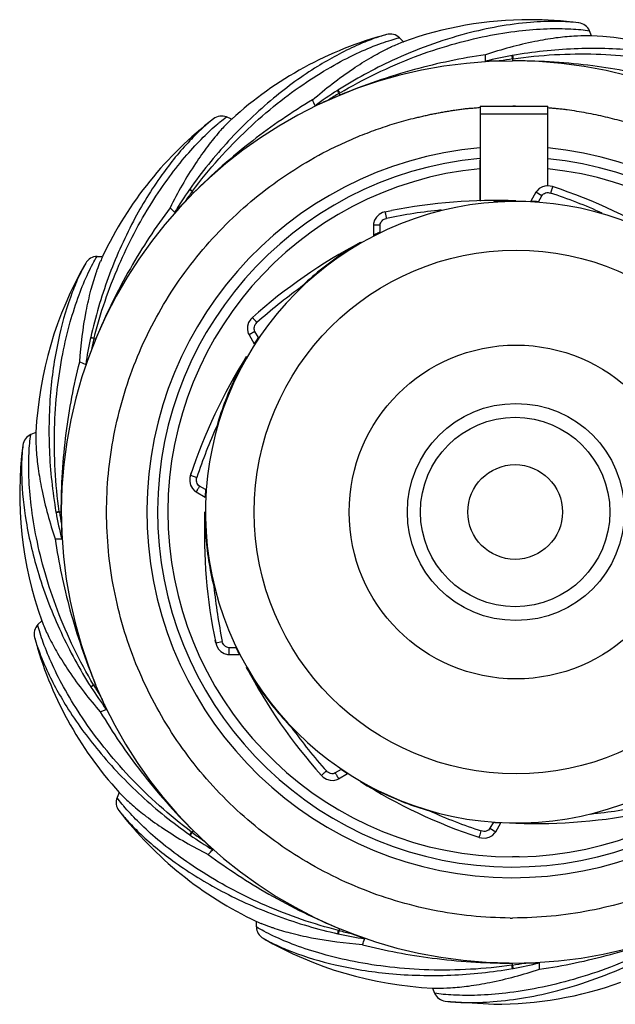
# Model space of a CAD drawing. Header units: millimetres. Extents: x 790 to 862.8, y -95 to -22.2.
# Tile 1 of 2: x 790 to 834, y -95 to -22.2. Entities that reach past the tile are written whole.
import ezdxf

# ---------------------------------------------------------------- set-up
doc = ezdxf.new("R2010")
doc.units = ezdxf.units.MM
doc.header["$LTSCALE"] = 30.734
doc.layers.get('0').update_dxf_attribs({"linetype": 'CONTINUOUS'})

msp = doc.modelspace()

# ---------------------------------------------------------------- linework, layer by layer
at = {"color": 7, "linetype": 'Continuous'}
for p, q in [((831.279, -22.452), (831.269, -22.451)), ((831.28, -22.452), (831.271, -22.451)), ((832.252, -23.422), (832.093, -23.04)), ((818.335, -23.851), (818.043, -23.558)), ((826.405, -24.867), (826.369, -24.873)), ((826.447, -25.113), (826.411, -25.118)), ((826.411, -25.118), (826.411, -25.258)), ((813.489, -27.436), (813.458, -27.456)), ((813.622, -27.647), (813.591, -27.666)), ((813.591, -27.666), (813.645, -27.794)), ((824.011, -28.618), (829.011, -28.619)), ((805.641, -29.572), (805.259, -29.414)), ((824.012, -29.216), (824.009, -35.626)), ((829.012, -29.217), (824.012, -29.216)), ((829.01, -34.512), (829.012, -29.217)), ((823.998, -33.233), (823.98, -33.235)), ((824.004, -33.299), (823.987, -33.3)), ((802.539, -34.753), (802.518, -34.782)), ((802.721, -34.926), (802.82, -35.024)), ((802.743, -34.897), (802.722, -34.926)), ((828.135, -34.983), (827.753, -35.644)), ((827.762, -35.645), (827.753, -35.644)), ((827.762, -35.645), (827.753, -35.645)), ((828.569, -35.233), (828.135, -34.983)), ((828.312, -35.679), (828.569, -35.233)), ((816.974, -36.426), (817.447, -36.331)), ((816.973, -36.426), (816.974, -36.426)), ((816.62, -37.408), (816.118, -37.407)), ((816.118, -37.407), (816.118, -38.172)), ((816.62, -37.923), (816.62, -37.408)), ((816.12, -38.171), (816.118, -38.172)), ((816.123, -38.169), (816.12, -38.171)), ((815.157, -38.696), (815.157, -38.696)), ((795.69, -39.716), (796.104, -39.716)), ((807.172, -44.24), (807.257, -44.165)), ((795.222, -45.702), (795.214, -45.738)), ((795.466, -45.758), (795.457, -45.792)), ((795.457, -45.793), (795.586, -45.846)), ((807.358, -45.266), (806.924, -45.516)), ((806.924, -45.516), (807.306, -46.178)), ((807.616, -45.712), (807.358, -45.266)), ((806.736, -47.113), (806.736, -47.113)), ((794.405, -47.526), (794.849, -47.706)), ((791.174, -52.737), (790.792, -52.895)), ((802.592, -55.908), (802.644, -55.752)), ((802.594, -55.904), (803.07, -56.06)), ((802.644, -55.752), (802.65, -55.734)), ((803.713, -56.96), (803.267, -56.702)), ((803.016, -57.135), (803.678, -57.518)), ((792.659, -58.654), (792.653, -58.618)), ((792.905, -58.612), (792.9, -58.576)), ((792.905, -58.612), (793.044, -58.612)), ((803.651, -58.612), (803.651, -58.612)), ((792.595, -60.613), (793.075, -60.613)), ((791.602, -66.654), (791.31, -66.946)), ((804.422, -68.114), (804.421, -68.109)), ((804.46, -68.301), (804.422, -68.114)), ((804.459, -68.296), (804.95, -68.195)), ((805.44, -69.152), (806.205, -69.152)), ((805.957, -68.652), (805.442, -68.652)), ((806.729, -70.113), (806.729, -70.113)), ((795.222, -71.535), (795.242, -71.565)), ((795.434, -71.402), (795.452, -71.433)), ((795.452, -71.433), (795.581, -71.379)), ((795.931, -73.396), (796.375, -73.216)), ((813.747, -77.656), (813.3, -77.913)), ((812.185, -77.999), (812.165, -77.977)), ((812.274, -78.099), (812.185, -77.999)), ((813.549, -78.347), (814.211, -77.965)), ((814.202, -77.958), (814.21, -77.963)), ((814.21, -77.963), (814.211, -77.964)), ((815.146, -78.535), (815.146, -78.535)), ((797.324, -79.347), (797.165, -79.729)), ((802.712, -82.303), (802.81, -82.204)), ((824.994, -81.559), (824.737, -82.005)), ((824.737, -82.005), (825.168, -82.255)), ((825.168, -82.255), (825.551, -81.593)), ((802.539, -82.485), (802.568, -82.505)), ((802.683, -82.281), (802.712, -82.302)), ((823.938, -82.677), (823.908, -82.667)), ((823.937, -82.677), (823.914, -82.668)), ((826.418, -84.119), (826.403, -84.119)), ((826.891, -84.114), (826.42, -84.119)), ((807.467, -89.299), (807.467, -88.885)), ((813.579, -89.567), (813.632, -89.438)), ((813.488, -89.801), (813.523, -89.809)), ((813.544, -89.558), (813.579, -89.567)), ((826.363, -92.124), (826.399, -92.119)), ((826.399, -92.119), (826.399, -91.98)), ((826.404, -92.37), (826.44, -92.364)), ((820.489, -93.815), (820.647, -94.197)), ((821.432, -94.782), (825.018, -95.018))]:
    msp.add_line(p, q, dxfattribs=at)
for points in [[(829.367, -34.561), (829.192, -34.518), (828.899, -34.509), (828.623, -34.573), (828.384, -34.704), (828.199, -34.887), (828.135, -34.983)], [(816.973, -36.426), (816.801, -36.477), (816.543, -36.615), (816.337, -36.809), (816.195, -37.042), (816.126, -37.293), (816.118, -37.407)], [(807.172, -44.24), (807.05, -44.369), (806.896, -44.617), (806.814, -44.889), (806.808, -45.161), (806.873, -45.413), (806.924, -45.516)], [(802.592, -55.908), (802.551, -56.079), (802.542, -56.371), (802.607, -56.647), (802.737, -56.886), (802.92, -57.072), (803.016, -57.135)], [(804.46, -68.301), (804.51, -68.469), (804.648, -68.728), (804.842, -68.934), (805.075, -69.076), (805.326, -69.145), (805.44, -69.152)], [(812.274, -78.099), (812.402, -78.221), (812.65, -78.375), (812.922, -78.457), (813.194, -78.463), (813.446, -78.397), (813.549, -78.347)], [(823.938, -82.677), (824.112, -82.72), (824.404, -82.729), (824.68, -82.664), (824.919, -82.533), (825.105, -82.351), (825.168, -82.255)]]:
    msp.add_lwpolyline(points, dxfattribs=at)
for centre, radius in [((826.663, -58.619), 19.356), ((826.665, -58.619), 12.339), ((826.656, -58.619), 8.026), ((826.597, -58.619), 7), ((826.595, -58.619), 3.5)]:
    msp.add_circle(centre, radius, dxfattribs=at)
for centre, radius, start, end in [((827.7, -49.921), 27.701, 90.04739, 109.7594), ((827.698, -49.951), 27.731, 82.54583, 90.04273), ((824.27, -50.074), 27.701, 105.01608, 132.25957), ((830.927, -51.091), 27.701, 60.11525, 87.26804), ((832.427, -59.681), 35.331, 92.37069, 99.81317), ((826.384, -58.619), 33.339, 89.98922, 269.62231), ((832.411, -57.352), 35.398, 114.88542, 122.31416), ((733.165, -26.646), 91.255, 0.85248, 1.14861), ((831.067, -51.851), 27.384, 99.87861, 104.06909), ((830.377, -51.953), 27.126, 98.40532, 100.37485), ((826.406, -58.62), 33.359, 269.98922, 89.62232), ((826.378, -71.882), 46.625, 89.69769, 89.959), ((828.124, -50.582), 27.385, 122.37987, 126.57028), ((719.008, -68.522), 101.026, 23.28269, 23.55198), ((827.524, -50.941), 27.126, 120.90502, 122.87493), ((826.414, -58.619), 30.018, 89.624, 89.98918), ((821.16, -51.528), 27.701, 127.51612, 154.75955), ((831.518, -55.184), 35.457, 137.39754, 144.8146), ((826.409, -58.619), 27.039, 95.13413, 84.48227), ((826.413, -58.619), 26.25, 95.31109, 84.33323), ((826.423, -58.619), 25.5, 95.49781, 269.98917), ((826.423, -58.619), 25.5, 271.0504, 84.16493), ((824.918, -50.537), 27.386, 144.88078, 149.07113), ((824.501, -51.097), 27.127, 143.40611, 145.37175), ((816.84, -72.545), 39.996, 57.79325, 71.74756), ((826.676, -58.635), 22.972, 26.70665, 356.5431), ((825.118, -75.587), 39.999, 87.79322, 101.05665), ((826.653, -58.564), 22.946, 90.29371, 94.08091), ((827.271, -46.051), 10.417, 87.04469, 87.29972), ((826.436, -61.664), 26.053, 85.87199, 86.98122), ((816.83, -72.572), 39.526, 65.78534, 71.74549), ((706.729, -133.145), 135.334, 45.5946, 45.79676), ((825.123, -75.614), 39.526, 95.78544, 101.74556), ((833.786, -74.056), 39.966, 117.79364, 131.74776), ((805.083, -43.868), 9.892, 155.18375, 157.47932), ((826.685, -58.651), 23.045, 124.09497, 133.87373), ((818.843, -54.062), 27.701, 150.01607, 177.25948), ((829.855, -53.498), 35.499, 159.9052, 167.31444), ((833.826, -74.102), 39.526, 125.78551, 131.74566), ((697.059, -143.109), 147.99, 41.72622, 41.88294), ((821.94, -51.721), 27.387, 167.38129, 171.57149), ((821.767, -52.399), 27.126, 165.90498, 167.87489), ((840.556, -68.423), 39.974, 147.79322, 161.74769), ((826.709, -58.634), 23.058, 154.10107, 163.87374), ((840.607, -68.441), 39.526, 155.78549, 161.7456), ((817.672, -57.289), 27.701, 172.51604, 199.7594), ((827.656, -52.564), 35.523, 182.40872, 189.814), ((819.643, -53.954), 27.39, 189.88154, 194.07124), ((819.74, -54.647), 27.127, 188.40616, 190.37039), ((843.598, -60.157), 39.976, 177.79359, 191.74757), ((826.714, -58.603), 23.063, 184.09474, 193.87349), ((843.649, -60.148), 39.526, 185.7854, 191.74549), ((825.232, -52.554), 35.509, 204.90338, 212.31259), ((817.825, -60.719), 27.701, 195.01596, 222.25936), ((842.095, -51.48), 39.973, 207.79324, 221.74754), ((818.372, -56.897), 27.389, 212.38058, 216.57077), ((818.727, -57.5), 27.127, 210.90593, 212.87157), ((826.694, -58.578), 23.058, 214.0947, 223.8731), ((842.137, -51.446), 39.526, 215.78532, 221.74546), ((836.452, -44.727), 39.961, 237.79363, 251.70475), ((826.665, -58.576), 23.044, 244.08947, 253.87273), ((822.982, -53.492), 35.476, 227.39425, 234.81122), ((819.279, -63.829), 27.701, 217.51591, 244.75938), ((836.476, -44.665), 39.526, 245.78534, 251.74549), ((828.183, -41.623), 39.526, 275.78544, 281.74557), ((828.186, -41.65), 39.999, 267.79304, 281.74765), ((713.859, -45.906), 116.057, 341.57551, 341.77525), ((818.325, -60.102), 27.39, 234.87974, 239.06983), ((818.884, -60.524), 27.126, 233.40484, 235.37478), ((809.431, -77.751), 15.319, 341.33694, 341.60313), ((715.696, 6.855), 126.581, 314.17554, 314.39168), ((821.27, -55.244), 35.422, 249.88125, 257.30984), ((826.385, -58.619), 30.018, 269.67949, 270.04468), ((811.672, -79.87), 9.947, 244.99429, 247.29631), ((821.813, -66.146), 27.701, 240.01593, 267.25945), ((819.508, -63.081), 27.39, 257.37866, 261.5687), ((820.185, -63.257), 27.126, 255.90488, 257.87482), ((733.552, -54.904), 89.21, 336.40567, 336.71063), ((820.381, -57.529), 35.358, 272.36633, 279.80864), ((826.432, -45.357), 46.622, 269.69769, 269.95899), ((822.434, -65.284), 27.126, 278.40528, 280.37488), ((821.741, -65.38), 27.39, 279.8775, 284.06752), ((741.366, -90.633), 87.043, 358.82326, 359.13373), ((825.041, -67.318), 27.7, 269.95303, 289.75961)]:
    msp.add_arc(centre, radius, start, end, dxfattribs=at)
for points, knots in [([(827.728, -22.422), (826.134, -22.553), (822.627, -23.195), (819.28, -24.423), (817.515, -25.241)], [0, 0, 0, 0, 0.451195, 1, 1, 1, 1]), ([(831.271, -22.451), (830.76, -22.385), (829.577, -22.321), (828.394, -22.368), (827.728, -22.422)], [0, 0, 0, 0, 0.435544, 1, 1, 1, 1]), ([(832.093, -23.04), (832.029, -22.884), (831.805, -22.606), (831.475, -22.478), (831.308, -22.456)], [0, 0, 0, 0, 0.49953, 1, 1, 1, 1]), ([(813.622, -27.647), (815.383, -26.6), (818.112, -25.285), (821.815, -24.048), (824.397, -23.415), (826.764, -23.033), (828.85, -22.865), (830.385, -22.873), (831.428, -22.946), (831.884, -23.003), (832.093, -23.04)], [0, 0, 0, 0, 0.317542, 0.466682, 0.604791, 0.729276, 0.837948, 0.928862, 0.966982, 1, 1, 1, 1]), ([(818.043, -23.558), (817.923, -23.439), (817.61, -23.267), (817.256, -23.275), (817.093, -23.319)], [0, 0, 0, 0, 0.49953, 1, 1, 1, 1]), ([(802.743, -34.897), (803.969, -33.256), (805.987, -30.995), (808.934, -28.434), (811.078, -26.859), (813.118, -25.599), (814.98, -24.643), (816.401, -24.061), (817.392, -23.727), (817.835, -23.605), (818.043, -23.558)], [0, 0, 0, 0, 0.317508, 0.466648, 0.604764, 0.72926, 0.837942, 0.928863, 0.966984, 1, 1, 1, 1]), ([(817.093, -23.319), (816.752, -23.411), (816.001, -23.657), (814.262, -24.371), (811.735, -25.742), (808.53, -28.076), (806.451, -30.061), (805.419, -31.183)], [0, 0, 0, 0, 0.074413, 0.166302, 0.396236, 0.678508, 1, 1, 1, 1]), ([(817.13, -24.372), (817.24, -24.318), (817.635, -24.129), (818.038, -23.958), (818.335, -23.851)], [0, 0, 0, 0, 0.279065, 1, 1, 1, 1]), ([(830.94, -23.44), (830.494, -23.468), (829.526, -23.568), (827.325, -23.943), (825.597, -24.417), (824.402, -24.817)], [0, 0, 0, 0, 0.200091, 0.435459, 1, 1, 1, 1]), ([(832.248, -23.422), (832.151, -23.418), (831.715, -23.404), (831.279, -23.419), (830.94, -23.44)], [0, 0, 0, 0, 0.220879, 1, 1, 1, 1]), ([(811.619, -28.153), (812.569, -27.325), (813.984, -26.225), (815.874, -25.033), (816.729, -24.569), (817.13, -24.372)], [0, 0, 0, 0, 0.564511, 0.799892, 1, 1, 1, 1]), ([(826.447, -25.113), (828.474, -24.819), (831.5, -24.649), (835.394, -24.925), (838.021, -25.33), (840.353, -25.885), (842.345, -26.53), (843.759, -27.127), (844.695, -27.595), (845.093, -27.824), (845.273, -27.939)], [0, 0, 0, 0, 0.317508, 0.46663, 0.604727, 0.729208, 0.837887, 0.928823, 0.96696, 1, 1, 1, 1]), ([(844.714, -27.065), (844.405, -26.888), (843.697, -26.531), (841.962, -25.807), (839.217, -24.996), (835.326, -24.386), (832.475, -24.318), (830.965, -24.38)], [0, 0, 0, 0, 0.075342, 0.167814, 0.398056, 0.679731, 1, 1, 1, 1]), ([(824.402, -24.817), (822.637, -25.068), (818.979, -25.837), (815.442, -27.05), (813.645, -27.794)], [0, 0, 0, 0, 0.478209, 1, 1, 1, 1]), ([(825.491, -25.27), (825.398, -25.273), (825.258, -25.277), (825.071, -25.282), (824.932, -25.287), (824.815, -25.29), (824.723, -25.293), (824.653, -25.294), (824.585, -25.296), (824.529, -25.296), (824.485, -25.296), (824.454, -25.295), (824.43, -25.294), (824.417, -25.292), (824.41, -25.29), (824.41, -25.289)], [0, 0, 0, 0, 0.259016, 0.388429, 0.517673, 0.646573, 0.710781, 0.7747, 0.838115, 0.900504, 0.930878, 0.96, 0.985888, 0.995521, 1, 1, 1, 1]), ([(826.411, -25.118), (826.403, -25.065), (826.389, -24.984), (826.378, -24.902), (826.37, -24.875)], [0, 0, 0, 0, 0.660431, 1, 1, 1, 1]), ([(826.405, -24.867), (826.408, -24.876), (826.413, -24.905), (826.429, -24.986), (826.44, -25.059), (826.447, -25.113)], [0, 0, 0, 0, 0.115471, 0.34386, 1, 1, 1, 1]), ([(837.489, -26.627), (835.796, -26.191), (832.192, -25.508), (828.532, -25.267), (826.624, -25.258)], [0, 0, 0, 0, 0.478223, 1, 1, 1, 1]), ([(813.591, -27.666), (813.563, -27.619), (813.519, -27.55), (813.477, -27.479), (813.459, -27.457)], [0, 0, 0, 0, 0.660127, 1, 1, 1, 1]), ([(813.489, -27.436), (813.495, -27.443), (813.511, -27.468), (813.556, -27.537), (813.594, -27.6), (813.622, -27.647)], [0, 0, 0, 0, 0.115679, 0.344153, 1, 1, 1, 1]), ([(811.619, -28.153), (810.085, -29.062), (806.999, -31.174), (804.196, -33.649), (802.82, -35.024)], [0, 0, 0, 0, 0.478248, 1, 1, 1, 1]), ([(812.799, -28.158), (812.714, -28.196), (812.586, -28.254), (812.416, -28.33), (812.288, -28.388), (812.182, -28.436), (812.097, -28.473), (812.034, -28.501), (811.971, -28.529), (811.92, -28.551), (811.879, -28.567), (811.85, -28.578), (811.827, -28.586), (811.815, -28.589), (811.808, -28.59), (811.807, -28.589)], [0, 0, 0, 0, 0.25902, 0.388435, 0.517679, 0.646579, 0.710786, 0.774704, 0.838118, 0.900504, 0.930877, 0.959997, 0.985882, 0.995516, 1, 1, 1, 1]), ([(826.217, -88.637), (824.309, -88.624), (821.439, -88.33), (817.732, -87.402), (814.129, -86.125), (809.879, -83.892), (805.384, -80.295), (801.652, -75.91), (798.821, -70.897), (796.992, -65.437), (796.233, -59.73), (796.57, -53.983), (797.992, -48.404), (800.447, -43.196), (803.845, -38.549), (807.363, -35.282), (810.506, -33.108), (812.592, -31.94), (814.107, -31.233), (814.985, -30.857), (815.652, -30.597), (816.322, -30.343), (817.227, -30.038), (818.139, -29.754), (818.947, -29.539), (819.413, -29.435), (819.762, -29.355), (820.11, -29.27), (820.46, -29.194), (820.812, -29.129), (821.164, -29.063), (821.517, -29.001), (821.871, -28.944), (822.226, -28.897), (822.579, -28.84), (822.934, -28.79), (823.292, -28.765), (823.649, -28.737), (823.886, -28.712), (824.005, -28.699)], [0, 0, 0, 0, 0.062482, 0.093759, 0.125036, 0.187519, 0.250001, 0.312484, 0.374966, 0.437449, 0.499932, 0.562415, 0.624896, 0.687376, 0.749853, 0.812329, 0.843601, 0.874873, 0.890514, 0.898334, 0.906155, 0.913975, 0.921796, 0.937436, 0.945256, 0.949166, 0.953077, 0.956987, 0.960897, 0.964808, 0.968718, 0.972628, 0.976539, 0.980449, 0.98436, 0.988269, 0.99218, 0.99609, 1, 1, 1, 1]), ([(824.011, -28.618), (824.012, -28.618), (824.01, -28.625), (824.012, -28.631), (824.011, -28.647), (824.012, -28.667), (824.012, -28.692), (824.012, -28.736), (824.012, -28.802), (824.012, -28.892), (824.012, -28.994), (824.012, -29.103), (824.012, -29.178), (824.012, -29.216)], [0, 0, 0, 0, 0.004964, 0.019725, 0.044113, 0.077929, 0.120779, 0.172173, 0.298453, 0.451247, 0.624111, 0.809899, 1, 1, 1, 1]), ([(829.012, -28.716), (829.13, -28.729), (829.368, -28.757), (829.724, -28.788), (830.081, -28.818), (830.555, -28.874), (831.143, -28.975), (831.85, -29.094), (832.552, -29.232), (833.25, -29.395), (833.945, -29.564), (834.87, -29.803), (836.008, -30.166), (837.354, -30.655), (838.676, -31.207), (840.401, -32.027), (842.48, -33.207), (845.608, -35.401), (849.106, -38.689), (852.475, -43.357), (854.898, -48.58), (856.286, -54.169), (856.587, -59.921), (855.791, -65.625), (853.927, -71.074), (851.063, -76.07), (847.302, -80.432), (842.782, -84), (838.516, -86.206), (834.903, -87.459), (831.189, -88.363), (828.316, -88.638), (826.408, -88.637)], [0, 0, 0, 0, 0.003909, 0.007819, 0.011727, 0.015634, 0.023452, 0.03127, 0.039085, 0.046902, 0.054721, 0.062537, 0.07817, 0.093804, 0.109438, 0.125073, 0.156333, 0.187596, 0.250059, 0.312531, 0.375011, 0.437497, 0.499989, 0.562483, 0.624976, 0.687469, 0.749961, 0.812453, 0.874945, 0.906226, 0.937506, 1, 1, 1, 1]), ([(829.012, -29.217), (829.012, -29.179), (829.012, -29.104), (829.012, -28.995), (829.012, -28.893), (829.012, -28.803), (829.012, -28.737), (829.011, -28.693), (829.012, -28.667), (829.011, -28.648), (829.012, -28.632), (829.01, -28.626), (829.012, -28.619), (829.011, -28.619)], [0, 0, 0, 0, 0.190101, 0.375889, 0.548753, 0.701547, 0.827827, 0.879222, 0.922071, 0.955888, 0.980275, 0.995036, 1, 1, 1, 1]), ([(804.29, -29.556), (804.011, -29.772), (803.412, -30.288), (802.079, -31.617), (800.27, -33.854), (798.203, -37.239), (797.041, -39.869), (796.517, -41.301)], [0, 0, 0, 0, 0.074447, 0.166364, 0.396331, 0.678588, 1, 1, 1, 1]), ([(805.259, -29.414), (805.104, -29.349), (804.748, -29.311), (804.425, -29.453), (804.29, -29.556)], [0, 0, 0, 0, 0.49953, 1, 1, 1, 1]), ([(804.628, -29.908), (804.683, -29.862), (804.888, -29.691), (805.1, -29.527), (805.259, -29.414)], [0, 0, 0, 0, 0.267556, 1, 1, 1, 1]), ([(805.641, -29.572), (805.57, -29.638), (805.252, -29.939), (804.953, -30.261), (804.728, -30.517)], [0, 0, 0, 0, 0.220772, 1, 1, 1, 1]), ([(795.466, -45.758), (795.933, -43.92), (797.116, -40.463), (799.166, -36.541), (800.967, -33.892), (802.245, -32.277), (803.453, -30.97), (804.252, -30.227), (804.628, -29.908)], [0, 0, 0, 0, 0.306477, 0.58776, 0.712479, 0.82386, 0.92026, 1, 1, 1, 1]), ([(804.728, -30.517), (804.434, -30.854), (803.821, -31.612), (802.532, -33.438), (801.646, -34.998), (801.085, -36.127)], [0, 0, 0, 0, 0.200149, 0.435543, 1, 1, 1, 1]), ([(824.002, -31.862), (824.001, -32.134), (823.996, -33.382), (823.992, -34.63), (823.989, -35.606)], [0, 0, 0, 0, 0.218273, 1, 1, 1, 1]), ([(802.721, -34.926), (802.678, -34.893), (802.611, -34.846), (802.545, -34.797), (802.52, -34.783)], [0, 0, 0, 0, 0.659894, 1, 1, 1, 1]), ([(802.539, -34.753), (802.548, -34.757), (802.571, -34.773), (802.64, -34.82), (802.699, -34.864), (802.743, -34.897)], [0, 0, 0, 0, 0.115834, 0.344374, 1, 1, 1, 1]), ([(829.367, -34.561), (829.367, -34.561), (829.366, -34.562), (829.366, -34.563), (829.365, -34.567), (829.363, -34.573), (829.359, -34.585), (829.353, -34.603), (829.346, -34.626), (829.337, -34.653), (829.327, -34.684), (829.311, -34.732), (829.29, -34.797), (829.264, -34.877), (829.237, -34.957), (829.22, -35.01), (829.212, -35.036)], [0, 0, 0, 0, 0.001307, 0.005249, 0.011845, 0.021108, 0.047696, 0.085124, 0.13327, 0.19108, 0.257269, 0.330553, 0.492858, 0.665691, 0.83733, 1, 1, 1, 1]), ([(828.569, -35.233), (828.598, -35.183), (828.682, -35.094), (828.846, -35.016), (829.03, -34.994), (829.153, -35.016), (829.212, -35.036)], [0, 0, 0, 0, 0.240351, 0.489027, 0.743118, 1, 1, 1, 1]), ([(801.085, -36.127), (800.016, -37.555), (797.974, -40.688), (796.331, -44.048), (795.586, -45.846)], [0, 0, 0, 0, 0.478301, 1, 1, 1, 1]), ([(802.179, -35.682), (802.115, -35.75), (802.019, -35.852), (801.891, -35.989), (801.795, -36.091), (801.715, -36.175), (801.651, -36.243), (801.603, -36.293), (801.555, -36.342), (801.516, -36.383), (801.484, -36.414), (801.462, -36.435), (801.444, -36.451), (801.434, -36.459), (801.428, -36.462), (801.427, -36.461)], [0, 0, 0, 0, 0.259022, 0.388436, 0.51768, 0.646576, 0.710782, 0.774698, 0.838109, 0.900493, 0.930865, 0.959986, 0.985875, 0.995513, 1, 1, 1, 1]), ([(816.62, -37.408), (816.62, -37.35), (816.648, -37.232), (816.751, -37.082), (816.899, -36.971), (817.017, -36.928), (817.077, -36.916)], [0, 0, 0, 0, 0.240351, 0.489027, 0.743118, 1, 1, 1, 1]), ([(816.974, -36.426), (816.974, -36.426), (816.974, -36.428), (816.975, -36.429), (816.976, -36.433), (816.977, -36.439), (816.98, -36.451), (816.984, -36.47), (816.989, -36.493), (816.995, -36.521), (817.001, -36.553), (817.012, -36.603), (817.026, -36.669), (817.043, -36.752), (817.06, -36.835), (817.072, -36.889), (817.077, -36.916)], [0, 0, 0, 0, 0.001327, 0.00529, 0.011906, 0.021189, 0.04781, 0.085266, 0.133435, 0.191267, 0.257472, 0.330767, 0.493071, 0.66587, 0.837438, 1, 1, 1, 1]), ([(816.62, -37.923), (816.562, -37.95), (816.396, -38.032), (816.23, -38.115), (816.121, -38.17)], [0, 0, 0, 0, 0.343646, 1, 1, 1, 1]), ([(813.767, -39.567), (813.882, -39.489), (814.056, -39.373), (814.29, -39.222), (814.466, -39.111), (814.643, -39.002), (814.791, -38.912), (814.91, -38.841), (814.983, -38.798), (815.042, -38.763), (815.083, -38.739), (815.124, -38.716), (815.137, -38.707), (815.161, -38.695), (815.157, -38.696)], [0, 0, 0, 0, 0.254713, 0.381925, 0.508995, 0.635849, 0.762317, 0.825272, 0.887834, 0.918823, 0.94939, 0.978859, 0.992181, 1, 1, 1, 1]), ([(792.9, -58.576), (792.606, -56.549), (792.435, -53.522), (792.707, -49.625), (793.108, -46.993), (793.658, -44.656), (794.296, -42.659), (794.888, -41.238), (795.35, -40.298), (795.577, -39.897), (795.69, -39.716)], [0, 0, 0, 0, 0.317266, 0.466359, 0.604472, 0.729002, 0.837745, 0.928753, 0.966927, 1, 1, 1, 1]), ([(795.69, -39.716), (795.522, -39.716), (795.179, -39.816), (794.934, -40.072), (794.849, -40.218)], [0, 0, 0, 0, 0.49953, 1, 1, 1, 1]), ([(794.849, -40.218), (794.674, -40.525), (794.318, -41.233), (793.596, -42.973), (792.781, -45.735), (792.167, -49.656), (792.101, -52.532), (792.165, -54.057)], [0, 0, 0, 0, 0.074505, 0.166483, 0.396526, 0.678739, 1, 1, 1, 1]), ([(795.622, -40.941), (795.649, -40.863), (795.749, -40.573), (795.858, -40.286), (795.945, -40.079)], [0, 0, 0, 0, 0.268095, 1, 1, 1, 1]), ([(794.405, -47.526), (794.491, -46.266), (794.712, -44.485), (795.204, -42.301), (795.479, -41.366), (795.622, -40.941)], [0, 0, 0, 0, 0.564335, 0.799765, 1, 1, 1, 1]), ([(807.174, -44.238), (807.175, -44.238), (807.176, -44.241), (807.179, -44.243), (807.184, -44.249), (807.191, -44.257), (807.2, -44.267), (807.217, -44.285), (807.23, -44.299), (807.239, -44.31)], [0, 0, 0, 0, 0.015971, 0.062955, 0.1412, 0.250945, 0.392429, 0.565739, 1, 1, 1, 1]), ([(807.358, -45.266), (807.329, -45.216), (807.295, -45.1), (807.309, -44.918), (807.382, -44.748), (807.463, -44.653), (807.509, -44.611)], [0, 0, 0, 0, 0.240352, 0.489028, 0.743119, 1, 1, 1, 1]), ([(795.457, -45.793), (795.405, -45.78), (795.325, -45.762), (795.244, -45.741), (795.217, -45.738)], [0, 0, 0, 0, 0.659769, 1, 1, 1, 1]), ([(795.222, -45.702), (795.232, -45.703), (795.26, -45.709), (795.342, -45.726), (795.413, -45.744), (795.466, -45.758)], [0, 0, 0, 0, 0.115913, 0.34449, 1, 1, 1, 1]), ([(807.616, -45.712), (807.596, -45.741), (807.558, -45.797), (807.503, -45.88), (807.451, -45.958), (807.405, -46.028), (807.37, -46.08), (807.347, -46.116), (807.333, -46.137), (807.322, -46.153), (807.313, -46.168), (807.309, -46.171), (807.306, -46.179), (807.306, -46.178)], [0, 0, 0, 0, 0.184851, 0.365009, 0.534167, 0.686528, 0.81605, 0.870023, 0.915581, 0.951935, 0.978494, 0.994682, 1, 1, 1, 1]), ([(795.245, -46.701), (795.212, -46.788), (795.162, -46.919), (795.096, -47.094), (795.046, -47.225), (795.005, -47.333), (794.972, -47.42), (794.947, -47.484), (794.922, -47.548), (794.901, -47.6), (794.884, -47.641), (794.872, -47.668), (794.861, -47.691), (794.854, -47.701), (794.85, -47.707), (794.849, -47.706)], [0, 0, 0, 0, 0.259069, 0.388502, 0.517762, 0.64667, 0.710878, 0.774794, 0.838202, 0.900576, 0.93094, 0.960046, 0.985909, 0.995526, 1, 1, 1, 1]), ([(805.967, -48.563), (806.028, -48.437), (806.121, -48.25), (806.248, -48.002), (806.345, -47.818), (806.427, -47.665), (806.494, -47.543), (806.544, -47.452), (806.594, -47.362), (806.636, -47.288), (806.67, -47.229), (806.69, -47.192), (806.707, -47.163), (806.718, -47.144), (806.729, -47.126), (806.732, -47.12), (806.737, -47.112), (806.736, -47.113)], [0, 0, 0, 0, 0.25469, 0.381892, 0.508953, 0.635799, 0.699097, 0.762262, 0.825216, 0.887779, 0.918769, 0.94934, 0.964309, 0.978815, 0.992144, 0.997438, 1, 1, 1, 1]), ([(793.044, -58.612), (793.044, -56.666), (793.277, -52.932), (793.963, -49.255), (794.405, -47.526)], [0, 0, 0, 0, 0.521617, 1, 1, 1, 1]), ([(790.792, -52.895), (790.636, -52.96), (790.357, -53.184), (790.229, -53.513), (790.207, -53.681)], [0, 0, 0, 0, 0.499529, 1, 1, 1, 1]), ([(795.434, -71.402), (794.386, -69.64), (793.069, -66.909), (791.829, -63.203), (791.192, -60.616), (790.805, -58.245), (790.631, -56.153), (790.634, -54.612), (790.701, -53.565), (790.756, -53.106), (790.792, -52.895)], [0, 0, 0, 0, 0.317094, 0.466143, 0.604244, 0.728791, 0.837583, 0.928664, 0.966881, 1, 1, 1, 1]), ([(791.174, -52.737), (791.17, -52.834), (791.159, -53.274), (791.176, -53.714), (791.199, -54.056)], [0, 0, 0, 0, 0.220894, 1, 1, 1, 1]), ([(790.207, -53.681), (790.163, -54.033), (790.105, -54.824), (790.104, -56.711), (790.409, -59.577), (791.343, -63.438), (792.383, -66.122), (793.025, -67.506)], [0, 0, 0, 0, 0.074597, 0.166628, 0.396699, 0.678875, 1, 1, 1, 1]), ([(791.199, -54.056), (791.229, -54.504), (791.333, -55.475), (791.714, -57.683), (792.192, -59.415), (792.595, -60.613)], [0, 0, 0, 0, 0.200326, 0.435782, 1, 1, 1, 1]), ([(803.267, -56.702), (803.253, -56.726), (803.225, -56.774), (803.183, -56.847), (803.141, -56.921), (803.107, -56.979), (803.081, -57.023), (803.065, -57.052), (803.05, -57.076), (803.038, -57.097), (803.029, -57.113), (803.023, -57.124), (803.019, -57.13), (803.017, -57.133), (803.016, -57.134), (803.016, -57.135), (803.016, -57.135)], [0, 0, 0, 0, 0.162961, 0.334686, 0.50674, 0.669246, 0.742757, 0.809017, 0.866757, 0.914758, 0.952325, 0.97911, 0.98836, 0.994868, 0.998719, 1, 1, 1, 1]), ([(803.267, -56.702), (803.217, -56.673), (803.129, -56.59), (803.05, -56.426), (803.029, -56.242), (803.051, -56.119), (803.07, -56.06)], [0, 0, 0, 0, 0.240351, 0.489027, 0.743118, 1, 1, 1, 1]), ([(803.713, -56.96), (803.711, -56.994), (803.706, -57.062), (803.699, -57.161), (803.693, -57.255), (803.688, -57.339), (803.684, -57.401), (803.682, -57.444), (803.68, -57.469), (803.679, -57.489), (803.678, -57.502), (803.678, -57.511), (803.678, -57.513), (803.678, -57.518), (803.678, -57.518)], [0, 0, 0, 0, 0.184927, 0.365129, 0.534304, 0.686658, 0.816156, 0.870114, 0.915654, 0.951989, 0.978529, 0.987945, 0.994698, 1, 1, 1, 1]), ([(792.653, -58.618), (792.662, -58.616), (792.691, -58.61), (792.773, -58.595), (792.846, -58.584), (792.9, -58.576)], [0, 0, 0, 0, 0.115899, 0.344478, 1, 1, 1, 1]), ([(792.659, -58.654), (792.687, -58.646), (792.769, -58.635), (792.851, -58.62), (792.905, -58.612)], [0, 0, 0, 0, 0.345032, 1, 1, 1, 1]), ([(803.71, -60.25), (803.705, -60.18), (803.696, -60.041), (803.684, -59.833), (803.674, -59.625), (803.665, -59.417), (803.66, -59.244), (803.657, -59.105), (803.655, -59.002), (803.653, -58.916), (803.653, -58.847), (803.652, -58.796), (803.652, -58.746), (803.651, -58.704), (803.651, -58.671), (803.651, -58.651), (803.651, -58.636), (803.651, -58.624), (803.651, -58.621), (803.652, -58.611), (803.651, -58.612)], [0, 0, 0, 0, 0.127403, 0.254726, 0.381946, 0.509027, 0.635894, 0.699204, 0.762382, 0.82535, 0.856707, 0.887928, 0.918928, 0.949509, 0.964484, 0.978999, 0.985912, 0.992335, 0.997687, 1, 1, 1, 1]), ([(793.057, -59.53), (793.059, -59.624), (793.063, -59.764), (793.069, -59.951), (793.073, -60.091), (793.077, -60.208), (793.079, -60.3), (793.081, -60.37), (793.082, -60.438), (793.082, -60.495), (793.082, -60.539), (793.081, -60.569), (793.08, -60.594), (793.078, -60.606), (793.076, -60.613), (793.075, -60.613)], [0, 0, 0, 0, 0.259073, 0.388505, 0.517762, 0.646664, 0.710868, 0.774779, 0.838181, 0.900548, 0.930908, 0.960013, 0.985882, 0.995512, 1, 1, 1, 1]), ([(792.595, -60.613), (792.849, -62.38), (793.622, -66.041), (794.837, -69.581), (795.581, -71.379)], [0, 0, 0, 0, 0.478451, 1, 1, 1, 1]), ([(791.31, -66.946), (791.19, -67.066), (791.019, -67.379), (791.027, -67.733), (791.07, -67.896)], [0, 0, 0, 0, 0.499529, 1, 1, 1, 1]), ([(802.683, -82.281), (801.041, -81.054), (798.779, -79.034), (796.215, -76.084), (794.636, -73.936), (793.371, -71.891), (792.409, -70.023), (791.821, -68.596), (791.482, -67.601), (791.358, -67.155), (791.31, -66.946)], [0, 0, 0, 0, 0.316924, 0.465928, 0.604014, 0.728576, 0.837412, 0.928565, 0.966829, 1, 1, 1, 1]), ([(791.602, -66.654), (791.636, -66.745), (791.794, -67.157), (791.978, -67.558), (792.13, -67.866)], [0, 0, 0, 0, 0.220974, 1, 1, 1, 1]), ([(791.07, -67.896), (791.165, -68.239), (791.414, -68.993), (792.135, -70.739), (793.514, -73.274), (795.855, -76.486), (797.843, -78.569), (798.967, -79.603)], [0, 0, 0, 0, 0.07469, 0.166789, 0.396916, 0.679037, 1, 1, 1, 1]), ([(792.13, -67.866), (792.33, -68.269), (792.798, -69.128), (793.996, -71.024), (795.1, -72.443), (795.931, -73.396)], [0, 0, 0, 0, 0.200426, 0.435916, 1, 1, 1, 1]), ([(805.442, -68.652), (805.384, -68.652), (805.266, -68.624), (805.116, -68.521), (805.005, -68.372), (804.963, -68.255), (804.95, -68.195)], [0, 0, 0, 0, 0.240351, 0.489026, 0.743118, 1, 1, 1, 1]), ([(805.442, -68.652), (805.442, -68.679), (805.442, -68.735), (805.442, -68.82), (805.442, -68.904), (805.442, -68.972), (805.441, -69.022), (805.441, -69.055), (805.441, -69.084), (805.441, -69.108), (805.441, -69.126), (805.441, -69.139), (805.441, -69.146), (805.441, -69.149), (805.44, -69.151), (805.441, -69.152), (805.44, -69.152)], [0, 0, 0, 0, 0.163019, 0.334764, 0.506806, 0.669283, 0.74278, 0.809027, 0.866757, 0.914754, 0.952317, 0.979104, 0.988356, 0.994866, 0.998718, 1, 1, 1, 1]), ([(805.957, -68.652), (805.972, -68.683), (806.002, -68.744), (806.046, -68.834), (806.087, -68.917), (806.125, -68.992), (806.153, -69.048), (806.172, -69.086), (806.183, -69.109), (806.192, -69.127), (806.198, -69.138), (806.202, -69.146), (806.203, -69.149), (806.206, -69.153), (806.205, -69.152)], [0, 0, 0, 0, 0.184991, 0.365219, 0.53439, 0.686716, 0.816179, 0.87012, 0.91565, 0.951977, 0.978514, 0.987933, 0.994689, 1, 1, 1, 1]), ([(807.6, -71.504), (807.561, -71.446), (807.483, -71.33), (807.369, -71.156), (807.256, -70.98), (807.144, -70.804), (807.053, -70.657), (806.981, -70.538), (806.927, -70.45), (806.883, -70.376), (806.848, -70.317), (806.822, -70.273), (806.797, -70.229), (806.775, -70.193), (806.759, -70.164), (806.749, -70.147), (806.741, -70.134), (806.736, -70.124), (806.733, -70.121), (806.729, -70.112), (806.729, -70.113)], [0, 0, 0, 0, 0.12738, 0.25468, 0.381879, 0.508939, 0.63579, 0.699092, 0.762263, 0.825227, 0.856583, 0.887804, 0.918804, 0.949389, 0.964367, 0.978887, 0.985802, 0.992231, 0.997569, 1, 1, 1, 1]), ([(795.222, -71.535), (795.244, -71.516), (795.317, -71.474), (795.387, -71.43), (795.434, -71.402)], [0, 0, 0, 0, 0.344312, 1, 1, 1, 1]), ([(795.452, -71.433), (795.406, -71.461), (795.336, -71.505), (795.265, -71.547), (795.243, -71.564)], [0, 0, 0, 0, 0.659902, 1, 1, 1, 1]), ([(795.944, -72.223), (795.982, -72.308), (796.04, -72.437), (796.116, -72.607), (796.174, -72.735), (796.222, -72.841), (796.259, -72.926), (796.287, -72.989), (796.315, -73.052), (796.337, -73.104), (796.353, -73.145), (796.364, -73.173), (796.373, -73.196), (796.376, -73.209), (796.377, -73.215), (796.375, -73.216)], [0, 0, 0, 0, 0.259122, 0.388576, 0.51785, 0.646765, 0.710974, 0.774887, 0.838288, 0.900648, 0.931002, 0.960095, 0.98594, 0.995545, 1, 1, 1, 1]), ([(795.931, -73.396), (796.842, -74.933), (798.957, -78.021), (801.435, -80.827), (802.811, -82.204)], [0, 0, 0, 0, 0.478521, 1, 1, 1, 1]), ([(812.271, -78.096), (812.272, -78.096), (812.275, -78.092), (812.281, -78.089), (812.291, -78.079), (812.305, -78.067), (812.323, -78.051), (812.354, -78.023), (812.398, -77.984), (812.458, -77.931), (812.521, -77.875), (812.584, -77.818), (812.626, -77.781), (812.646, -77.763)], [0, 0, 0, 0, 0.005421, 0.02144, 0.048167, 0.08571, 0.133945, 0.19182, 0.331344, 0.493588, 0.666258, 0.837647, 1, 1, 1, 1]), ([(813.3, -77.913), (813.25, -77.942), (813.134, -77.977), (812.953, -77.963), (812.782, -77.89), (812.687, -77.809), (812.646, -77.763)], [0, 0, 0, 0, 0.240351, 0.489027, 0.743118, 1, 1, 1, 1]), ([(813.747, -77.656), (813.798, -77.691), (813.951, -77.794), (814.104, -77.895), (814.206, -77.961)], [0, 0, 0, 0, 0.337844, 1, 1, 1, 1]), ([(813.3, -77.913), (813.314, -77.937), (813.342, -77.985), (813.384, -78.058), (813.426, -78.131), (813.46, -78.19), (813.485, -78.234), (813.501, -78.262), (813.515, -78.287), (813.527, -78.308), (813.536, -78.324), (813.543, -78.335), (813.546, -78.341), (813.548, -78.344), (813.548, -78.345), (813.549, -78.346), (813.549, -78.347)], [0, 0, 0, 0, 0.163077, 0.334845, 0.506877, 0.669325, 0.742808, 0.809042, 0.866763, 0.914755, 0.952316, 0.979103, 0.988357, 0.994868, 0.99872, 1, 1, 1, 1]), ([(816.595, -79.304), (816.533, -79.273), (816.408, -79.212), (816.221, -79.118), (816.035, -79.023), (815.851, -78.926), (815.698, -78.843), (815.576, -78.777), (815.486, -78.727), (815.41, -78.685), (815.35, -78.651), (815.306, -78.626), (815.262, -78.601), (815.225, -78.58), (815.197, -78.564), (815.179, -78.554), (815.167, -78.547), (815.157, -78.541), (815.153, -78.539), (815.145, -78.534), (815.146, -78.535)], [0, 0, 0, 0, 0.127369, 0.25466, 0.38185, 0.508904, 0.635749, 0.699049, 0.762219, 0.825183, 0.856541, 0.887763, 0.918766, 0.949354, 0.964336, 0.978859, 0.985778, 0.992211, 0.997552, 1, 1, 1, 1]), ([(797.324, -79.347), (797.39, -79.419), (797.694, -79.74), (798.018, -80.041), (798.276, -80.268)], [0, 0, 0, 0, 0.22105, 1, 1, 1, 1]), ([(797.165, -79.729), (797.101, -79.885), (797.062, -80.241), (797.205, -80.564), (797.308, -80.698)], [0, 0, 0, 0, 0.49953, 1, 1, 1, 1]), ([(797.659, -80.36), (797.613, -80.305), (797.443, -80.1), (797.279, -79.889), (797.165, -79.729)], [0, 0, 0, 0, 0.267268, 1, 1, 1, 1]), ([(797.308, -80.698), (797.526, -80.98), (798.045, -81.583), (799.38, -82.923), (801.625, -84.739), (805.017, -86.814), (807.652, -87.979), (809.086, -88.505)], [0, 0, 0, 0, 0.074778, 0.166938, 0.397111, 0.679179, 1, 1, 1, 1]), ([(813.544, -89.558), (811.704, -89.09), (808.242, -87.904), (804.314, -85.848), (801.659, -84.04), (800.04, -82.756), (798.727, -81.541), (797.98, -80.738), (797.659, -80.36)], [0, 0, 0, 0, 0.306009, 0.587151, 0.711921, 0.823426, 0.920014, 1, 1, 1, 1]), ([(798.276, -80.268), (798.614, -80.565), (799.376, -81.18), (801.208, -82.476), (802.772, -83.367), (803.905, -83.93)], [0, 0, 0, 0, 0.200515, 0.436034, 1, 1, 1, 1]), ([(824.737, -82.005), (824.708, -82.055), (824.624, -82.143), (824.46, -82.222), (824.276, -82.243), (824.153, -82.221), (824.095, -82.202)], [0, 0, 0, 0, 0.240351, 0.489027, 0.743118, 1, 1, 1, 1]), ([(824.994, -81.559), (825.058, -81.563), (825.242, -81.576), (825.427, -81.587), (825.548, -81.593)], [0, 0, 0, 0, 0.344706, 1, 1, 1, 1]), ([(802.539, -82.485), (802.552, -82.459), (802.603, -82.393), (802.651, -82.325), (802.683, -82.281)], [0, 0, 0, 0, 0.344083, 1, 1, 1, 1]), ([(802.712, -82.303), (802.68, -82.346), (802.633, -82.413), (802.583, -82.479), (802.569, -82.504)], [0, 0, 0, 0, 0.660136, 1, 1, 1, 1]), ([(803.47, -82.846), (803.538, -82.91), (803.64, -83.006), (803.776, -83.134), (803.878, -83.23), (803.962, -83.31), (804.03, -83.374), (804.08, -83.421), (804.129, -83.469), (804.169, -83.508), (804.2, -83.539), (804.221, -83.561), (804.237, -83.58), (804.245, -83.59), (804.248, -83.596), (804.247, -83.597)], [0, 0, 0, 0, 0.259169, 0.388643, 0.517933, 0.64686, 0.711072, 0.774986, 0.838384, 0.900736, 0.93108, 0.960159, 0.985978, 0.995563, 1, 1, 1, 1]), ([(803.905, -83.93), (805.335, -85.002), (808.471, -87.047), (811.834, -88.693), (813.632, -89.438)], [0, 0, 0, 0, 0.478586, 1, 1, 1, 1]), ([(807.467, -89.299), (807.467, -89.467), (807.567, -89.81), (807.823, -90.055), (807.969, -90.139)], [0, 0, 0, 0, 0.49953, 1, 1, 1, 1]), ([(826.363, -92.124), (824.334, -92.418), (821.305, -92.588), (817.405, -92.313), (814.769, -91.907), (812.426, -91.352), (810.424, -90.707), (808.998, -90.11), (808.053, -89.642), (807.649, -89.413), (807.467, -89.299)], [0, 0, 0, 0, 0.316685, 0.465616, 0.603669, 0.728243, 0.83714, 0.928404, 0.966741, 1, 1, 1, 1]), ([(808.7, -89.374), (808.622, -89.347), (808.33, -89.245), (808.041, -89.134), (807.833, -89.047)], [0, 0, 0, 0, 0.267925, 1, 1, 1, 1]), ([(815.303, -90.61), (814.041, -90.522), (812.255, -90.297), (810.065, -89.798), (809.126, -89.519), (808.7, -89.374)], [0, 0, 0, 0, 0.563868, 0.799414, 1, 1, 1, 1]), ([(828.391, -92.42), (830.16, -92.169), (833.825, -91.401), (837.367, -90.188), (839.166, -89.443)], [0, 0, 0, 0, 0.478619, 1, 1, 1, 1]), ([(807.969, -90.139), (808.279, -90.317), (808.989, -90.676), (810.736, -91.406), (813.505, -92.229), (817.434, -92.85), (820.315, -92.92), (821.841, -92.857)], [0, 0, 0, 0, 0.074845, 0.167051, 0.397254, 0.67928, 1, 1, 1, 1]), ([(813.488, -89.801), (813.491, -89.773), (813.513, -89.692), (813.531, -89.611), (813.544, -89.558)], [0, 0, 0, 0, 0.343787, 1, 1, 1, 1]), ([(813.579, -89.567), (813.566, -89.619), (813.548, -89.699), (813.527, -89.779), (813.524, -89.807)], [0, 0, 0, 0, 0.660441, 1, 1, 1, 1]), ([(814.487, -89.779), (814.575, -89.812), (814.706, -89.862), (814.88, -89.928), (815.011, -89.977), (815.12, -90.019), (815.206, -90.052), (815.271, -90.077), (815.334, -90.102), (815.386, -90.123), (815.427, -90.14), (815.455, -90.152), (815.477, -90.163), (815.487, -90.169), (815.493, -90.173), (815.492, -90.175)], [0, 0, 0, 0, 0.259191, 0.388674, 0.517972, 0.646904, 0.711117, 0.775031, 0.838428, 0.900775, 0.931116, 0.960189, 0.985999, 0.995577, 1, 1, 1, 1]), ([(839.188, -89.59), (837.426, -90.638), (834.693, -91.954), (830.983, -93.19), (828.393, -93.823), (826.016, -94.204), (823.918, -94.373), (822.372, -94.364), (821.32, -94.292), (820.859, -94.234), (820.647, -94.197)], [0, 0, 0, 0, 0.316651, 0.465565, 0.603606, 0.728176, 0.83708, 0.928365, 0.966719, 1, 1, 1, 1]), ([(815.303, -90.61), (817.002, -91.046), (820.611, -91.729), (824.276, -91.97), (826.186, -91.979)], [0, 0, 0, 0, 0.478617, 1, 1, 1, 1]), ([(821.815, -93.798), (822.264, -93.77), (823.239, -93.67), (825.453, -93.295), (827.19, -92.821), (828.391, -92.42)], [0, 0, 0, 0, 0.200609, 0.436154, 1, 1, 1, 1]), ([(824.968, -94.821), (826.578, -94.695), (830.123, -94.057), (833.507, -92.822), (835.29, -91.997)], [0, 0, 0, 0, 0.451073, 1, 1, 1, 1]), ([(826.404, -92.37), (826.396, -92.343), (826.385, -92.26), (826.371, -92.178), (826.363, -92.124)], [0, 0, 0, 0, 0.343465, 1, 1, 1, 1]), ([(826.399, -92.119), (826.407, -92.173), (826.421, -92.254), (826.432, -92.335), (826.44, -92.362)], [0, 0, 0, 0, 0.660674, 1, 1, 1, 1]), ([(827.319, -91.967), (827.412, -91.965), (827.552, -91.961), (827.739, -91.955), (827.879, -91.951), (827.995, -91.947), (828.088, -91.945), (828.157, -91.943), (828.225, -91.942), (828.281, -91.941), (828.325, -91.942), (828.355, -91.942), (828.38, -91.944), (828.392, -91.945), (828.399, -91.947), (828.399, -91.949)], [0, 0, 0, 0, 0.2592, 0.388687, 0.517988, 0.646923, 0.711137, 0.775052, 0.838448, 0.900795, 0.931134, 0.960205, 0.986012, 0.995586, 1, 1, 1, 1]), ([(820.489, -93.815), (820.586, -93.82), (821.028, -93.834), (821.471, -93.819), (821.815, -93.798)], [0, 0, 0, 0, 0.221148, 1, 1, 1, 1]), ([(820.647, -94.197), (820.711, -94.353), (820.935, -94.632), (821.265, -94.76), (821.432, -94.782)], [0, 0, 0, 0, 0.49953, 1, 1, 1, 1]), ([(821.432, -94.782), (821.942, -94.848), (823.123, -94.916), (824.304, -94.873), (824.968, -94.821)], [0, 0, 0, 0, 0.435664, 1, 1, 1, 1])]:
    msp.add_open_spline(points, degree=3, knots=knots, dxfattribs=at)
for points in [[(825.369, -28.618), (825.719, -28.605), (826.069, -28.6), (826.419, -28.6)], [(826.611, -28.601), (826.863, -28.603), (827.115, -28.609), (827.367, -28.617)]]:
    msp.add_open_spline(points, degree=3, dxfattribs=at)

doc.saveas('drawing.dxf')
